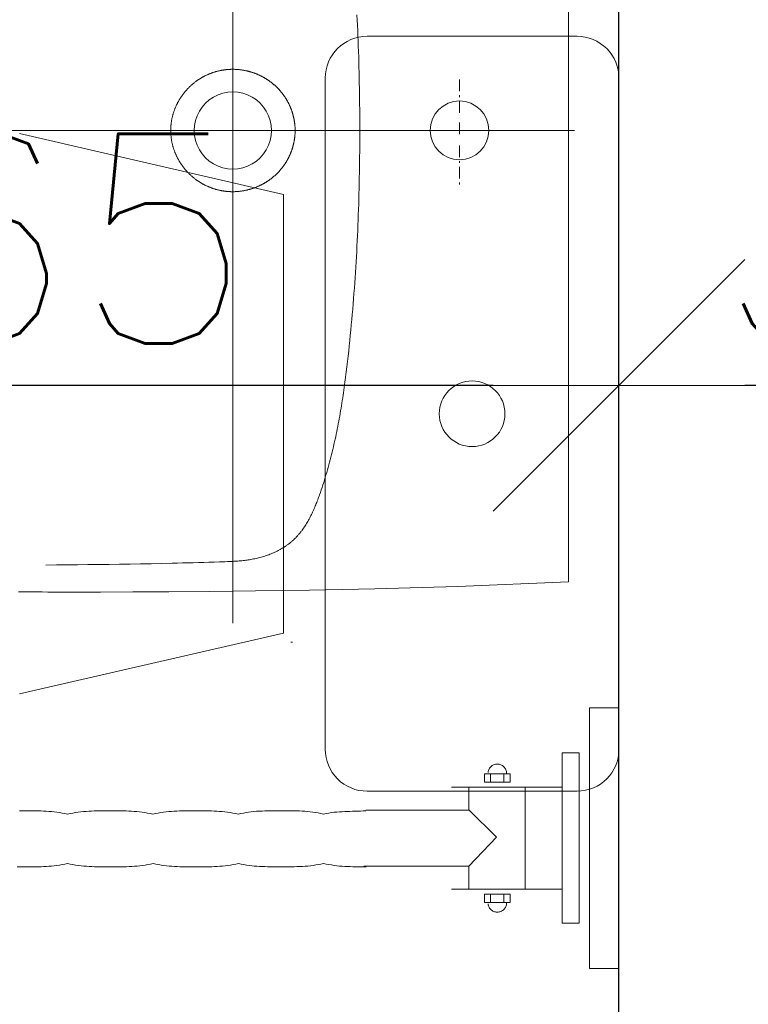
# Model space of a CAD drawing. Header units: millimetres. Extents: x 23192 to 177760, y -399809 to -79279.
# Tile 218 of 256: x 59304 to 59347, y -198050 to -197992. Entities that reach past the tile are written whole.
import ezdxf

# ---------------------------------------------------------------- set-up
doc = ezdxf.new("R2010")
doc.units = ezdxf.units.MM
doc.linetypes.add('DASHDOT', pattern=[25.4, 12.7, -6.35, 0, -6.35])
doc.linetypes.add('HIDDEN2', pattern=[4.7625, 3.175, -1.5875])
doc.layers.get('0').update_dxf_attribs({"lineweight": 0})
for name, color, linetype, lineweight in [('!! 0_ Istn-sciany', 3, 'Continuous', 30), ('!! 0_Osie', 1, 'DASHDOT', 13), ('!! 2_wypos-sanitarne', 240, 'Continuous', 9), ('!! wymiary osi', 250, 'Continuous', 9), ('0-osie-liniA', 14, 'DASHDOT', 5)]:
    doc.layers.add(name, color=color, linetype=linetype, lineweight=lineweight)
doc.layers.add('!! 2_WYBURZENIA DO REMONTU', color=7, linetype='Continuous', lineweight=0, true_color=0x4d4d4d, plot=False)
doc.styles.add('TXT', font='simplex.shx')
doc.dimstyles.new('DIM50', dxfattribs={"dimscale": 5, "dimtxt": 2.5, "dimasz": 1.5, "dimexe": 0, "dimexo": 0, "dimgap": 0.5, "dimtad": 1, "dimdec": 4, "dimrnd": 0.5, "dimdsep": 46, "dimtxsty": 'TXT', "dimblk1": 'TICK1', "dimblk2": 'TICK1', "dimsah": 1, "dimcen": 0, "dimse1": 1, "dimse2": 1, "dimclrd": 1, "dimclre": 7, "dimclrt": 9, "dimadec": 0, "dimazin": 0, "dimtfac": 1, "dimtdec": 4, "dimtmove": 2, "dimatfit": 3, "dimldrblk": 'TICK1', "dimfxl": 1, "dimtolj": 1, "dimarcsym": 0})

# ---------------------------------------------------------------- blocks, each defined once
blk = doc.blocks.new('BLOK OSI')
at = {"layer": '0-osie-liniA', "ltscale": 5}
blk.add_lwpolyline([(48625.50568, -198090.0883), (53810.60983, -198090.0883)], dxfattribs=at)
blk = doc.blocks.new('A$C351F644B')
for p, q in [((-16.707, 35.716), (-13.073, 19.983)), ((16.707, 35.716), (13.073, 19.983)), ((13.073, 19.983), (-13.073, 19.983)), ((-20, 17.5), (20, 17.5)), ((-22.5, 2.5), (-22.5, 15)), ((22.5, 15), (22.5, 2.5)), ((20, 0), (-20, 0))]:
    blk.add_line(p, q)
blk.add_circle((0, 8.75), 1.959)
for centre, start, end in [((-20, 15), 90, 180), ((20, 15), 0, 90), ((-20, 2.5), 180, 270), ((20, 2.5), 270, 0)]:
    blk.add_arc(centre, 2.5, start, end)
blk = doc.blocks.new('umywalka niep')
for p, q in [((-1.75, -33.909), (-1.75, -49.44)), ((0, -33.909), (-1.75, -33.909)), ((0, -49.44), (0, -33.909)), ((-2.363, -36.598), (-3.378, -36.598)), ((-3.378, -36.598), (-3.378, -46.752)), ((-2.363, -46.752), (-2.363, -36.598)), ((-7.736, -37.547), (-7.759, -37.596)), ((-7.708, -37.502), (-7.736, -37.547)), ((-7.677, -37.459), (-7.708, -37.502)), ((-7.641, -37.42), (-7.677, -37.459)), ((-7.602, -37.384), (-7.641, -37.42)), ((-7.559, -37.352), (-7.602, -37.384)), ((-7.514, -37.325), (-7.559, -37.352)), ((-7.465, -37.302), (-7.514, -37.325)), ((-7.415, -37.283), (-7.465, -37.302)), ((-7.362, -37.269), (-7.415, -37.283)), ((-7.307, -37.261), (-7.362, -37.269)), ((-7.25, -37.258), (-7.307, -37.261)), ((-7.194, -37.261), (-7.25, -37.258)), ((-7.139, -37.269), (-7.194, -37.261)), ((-7.087, -37.283), (-7.139, -37.269)), ((-7.036, -37.302), (-7.087, -37.283)), ((-6.988, -37.325), (-7.036, -37.302)), ((-6.942, -37.352), (-6.988, -37.325)), ((-6.899, -37.384), (-6.942, -37.352)), ((-6.86, -37.42), (-6.899, -37.384)), ((-6.824, -37.459), (-6.86, -37.42)), ((-6.793, -37.502), (-6.824, -37.459)), ((-6.765, -37.547), (-6.793, -37.502)), ((-6.741, -37.596), (-6.765, -37.547)), ((-8.012, -38.34), (-8.012, -37.833)), ((-8.012, -37.833), (-6.489, -37.833)), ((-7.792, -37.699), (-7.8, -37.754)), ((-7.778, -37.646), (-7.792, -37.699)), ((-7.759, -37.596), (-7.778, -37.646)), ((-7.651, -37.828), (-7.651, -38.328)), ((-6.849, -37.828), (-6.849, -38.328)), ((-6.723, -37.646), (-6.741, -37.596)), ((-6.709, -37.699), (-6.723, -37.646)), ((-6.701, -37.754), (-6.709, -37.699)), ((-6.698, -37.811), (-6.701, -37.754)), ((-6.698, -37.811), (-6.698, -37.811)), ((-6.489, -37.833), (-6.489, -38.34)), ((-3.384, -38.628), (-9.984, -38.628)), ((-8.935, -39.986), (-8.935, -38.626)), ((-6.489, -38.34), (-8.012, -38.34)), ((-5.584, -44.689), (-5.584, -38.626)), ((-35.545, -40.044), (-35.704, -40.044)), ((-35.387, -40.044), (-35.545, -40.044)), ((-35.229, -40.044), (-35.387, -40.044)), ((-35.07, -40.044), (-35.229, -40.044)), ((-34.912, -40.045), (-35.07, -40.044)), ((-34.753, -40.046), (-34.912, -40.045)), ((-34.594, -40.049), (-34.753, -40.046)), ((-34.435, -40.053), (-34.594, -40.049)), ((-34.277, -40.059), (-34.435, -40.053)), ((-34.118, -40.068), (-34.277, -40.059)), ((-33.959, -40.078), (-34.118, -40.068)), ((-33.801, -40.092), (-33.959, -40.078)), ((-33.642, -40.108), (-33.801, -40.092)), ((-33.483, -40.128), (-33.642, -40.108)), ((-33.324, -40.151), (-33.483, -40.128)), ((-33.165, -40.179), (-33.324, -40.151)), ((-33.007, -40.211), (-33.165, -40.179)), ((-32.848, -40.247), (-33.007, -40.211)), ((-32.689, -40.211), (-32.848, -40.247)), ((-32.53, -40.179), (-32.689, -40.211)), ((-32.371, -40.151), (-32.53, -40.179)), ((-32.211, -40.128), (-32.371, -40.151)), ((-32.052, -40.108), (-32.211, -40.128)), ((-31.893, -40.092), (-32.052, -40.108)), ((-31.734, -40.078), (-31.893, -40.092)), ((-31.574, -40.068), (-31.734, -40.078)), ((-31.415, -40.06), (-31.574, -40.068)), ((-31.256, -40.054), (-31.415, -40.06)), ((-31.097, -40.05), (-31.256, -40.054)), ((-30.938, -40.047), (-31.097, -40.05)), ((-30.779, -40.046), (-30.938, -40.047)), ((-30.619, -40.045), (-30.779, -40.046)), ((-30.46, -40.045), (-30.619, -40.045)), ((-30.301, -40.045), (-30.46, -40.045)), ((-30.142, -40.045), (-30.301, -40.045)), ((-29.984, -40.045), (-30.142, -40.045)), ((-29.825, -40.046), (-29.984, -40.045)), ((-29.666, -40.047), (-29.825, -40.046)), ((-29.508, -40.05), (-29.666, -40.047)), ((-29.349, -40.054), (-29.508, -40.05)), ((-29.19, -40.06), (-29.349, -40.054)), ((-29.031, -40.068), (-29.19, -40.06)), ((-28.873, -40.079), (-29.031, -40.068)), ((-28.714, -40.092), (-28.873, -40.079)), ((-28.556, -40.108), (-28.714, -40.092)), ((-28.397, -40.128), (-28.556, -40.108)), ((-28.238, -40.152), (-28.397, -40.128)), ((-28.079, -40.179), (-28.238, -40.152)), ((-27.92, -40.211), (-28.079, -40.179)), ((-27.761, -40.248), (-27.92, -40.211)), ((-27.603, -40.211), (-27.761, -40.248)), ((-27.444, -40.179), (-27.603, -40.211)), ((-27.286, -40.152), (-27.444, -40.179)), ((-27.127, -40.128), (-27.286, -40.152)), ((-26.968, -40.108), (-27.127, -40.128)), ((-26.81, -40.092), (-26.968, -40.108)), ((-26.651, -40.079), (-26.81, -40.092)), ((-26.492, -40.069), (-26.651, -40.079)), ((-26.333, -40.06), (-26.492, -40.069)), ((-26.175, -40.054), (-26.333, -40.06)), ((-26.016, -40.05), (-26.175, -40.054)), ((-25.857, -40.048), (-26.016, -40.05)), ((-25.699, -40.046), (-25.857, -40.048)), ((-25.54, -40.046), (-25.699, -40.046)), ((-25.381, -40.046), (-25.54, -40.046)), ((-25.222, -40.046), (-25.381, -40.046)), ((-25.063, -40.046), (-25.222, -40.046)), ((-24.904, -40.046), (-25.063, -40.046)), ((-24.745, -40.046), (-24.904, -40.046)), ((-24.586, -40.048), (-24.745, -40.046)), ((-24.427, -40.05), (-24.586, -40.048)), ((-24.267, -40.055), (-24.427, -40.05)), ((-24.108, -40.06), (-24.267, -40.055)), ((-23.949, -40.069), (-24.108, -40.06)), ((-23.79, -40.079), (-23.949, -40.069)), ((-23.63, -40.092), (-23.79, -40.079)), ((-23.471, -40.109), (-23.63, -40.092)), ((-23.312, -40.129), (-23.471, -40.109)), ((-23.153, -40.152), (-23.312, -40.129)), ((-22.993, -40.18), (-23.153, -40.152)), ((-22.834, -40.212), (-22.993, -40.18)), ((-22.675, -40.249), (-22.834, -40.212)), ((-22.524, -40.212), (-22.675, -40.249)), ((-22.371, -40.18), (-22.524, -40.212)), ((-22.216, -40.152), (-22.371, -40.18)), ((-22.06, -40.128), (-22.216, -40.152)), ((-21.902, -40.107), (-22.06, -40.128)), ((-21.743, -40.09), (-21.902, -40.107)), ((-21.583, -40.076), (-21.743, -40.09)), ((-21.423, -40.065), (-21.583, -40.076)), ((-21.262, -40.057), (-21.423, -40.065)), ((-21.101, -40.05), (-21.262, -40.057)), ((-20.94, -40.045), (-21.101, -40.05)), ((-20.78, -40.042), (-20.94, -40.045)), ((-20.62, -40.04), (-20.78, -40.042)), ((-20.461, -40.039), (-20.62, -40.04)), ((-20.303, -40.039), (-20.461, -40.039)), ((-20.147, -40.039), (-20.303, -40.039)), ((-19.987, -40.039), (-20.147, -40.039)), ((-19.827, -40.039), (-19.987, -40.039)), ((-19.667, -40.04), (-19.827, -40.039)), ((-19.507, -40.042), (-19.667, -40.04)), ((-19.347, -40.045), (-19.507, -40.042)), ((-19.187, -40.05), (-19.347, -40.045)), ((-19.028, -40.056), (-19.187, -40.05)), ((-18.868, -40.065), (-19.028, -40.056)), ((-18.708, -40.075), (-18.868, -40.065)), ((-18.549, -40.089), (-18.708, -40.075)), ((-18.39, -40.105), (-18.549, -40.089)), ((-18.23, -40.125), (-18.39, -40.105)), ((-18.07, -40.148), (-18.23, -40.125)), ((-17.911, -40.175), (-18.07, -40.148)), ((-17.751, -40.207), (-17.911, -40.175)), ((-17.591, -40.243), (-17.751, -40.207)), ((-17.434, -40.207), (-17.591, -40.243)), ((-17.278, -40.178), (-17.434, -40.207)), ((-17.121, -40.154), (-17.278, -40.178)), ((-16.964, -40.135), (-17.121, -40.154)), ((-16.807, -40.119), (-16.964, -40.135)), ((-16.65, -40.107), (-16.807, -40.119)), ((-16.493, -40.098), (-16.65, -40.107)), ((-16.336, -40.091), (-16.493, -40.098)), ((-16.179, -40.085), (-16.336, -40.091)), ((-16.022, -40.08), (-16.179, -40.085)), ((-15.865, -40.076), (-16.022, -40.08)), ((-15.708, -40.072), (-15.865, -40.076)), ((-15.551, -40.066), (-15.708, -40.072)), ((-15.394, -40.06), (-15.551, -40.066)), ((-15.237, -40.051), (-15.394, -40.06)), ((-15.08, -40.04), (-15.237, -40.051)), ((-8.959, -40), (-15.082, -40)), ((-15.08, -40.04), (-15.08, -40.04)), ((-7.293, -41.621), (-8.946, -39.994)), ((-8.951, -43.352), (-7.293, -41.621)), ((-35.69, -43.387), (-35.849, -43.386)), ((-35.53, -43.387), (-35.69, -43.387)), ((-35.371, -43.387), (-35.53, -43.387)), ((-35.213, -43.387), (-35.371, -43.387)), ((-35.056, -43.387), (-35.213, -43.387)), ((-34.898, -43.386), (-35.056, -43.387)), ((-34.74, -43.384), (-34.898, -43.386)), ((-34.583, -43.381), (-34.74, -43.384)), ((-34.425, -43.377), (-34.583, -43.381)), ((-34.267, -43.37), (-34.425, -43.377)), ((-34.109, -43.362), (-34.267, -43.37)), ((-33.952, -43.351), (-34.109, -43.362)), ((-33.794, -43.338), (-33.952, -43.351)), ((-33.637, -43.321), (-33.794, -43.338)), ((-33.479, -43.302), (-33.637, -43.321)), ((-33.321, -43.279), (-33.479, -43.302)), ((-33.163, -43.252), (-33.321, -43.279)), ((-33.006, -43.22), (-33.163, -43.252)), ((-32.848, -43.185), (-33.006, -43.22)), ((-32.687, -43.22), (-32.848, -43.185)), ((-32.526, -43.252), (-32.687, -43.22)), ((-32.366, -43.279), (-32.526, -43.252)), ((-32.205, -43.302), (-32.366, -43.279)), ((-32.045, -43.322), (-32.205, -43.302)), ((-31.884, -43.338), (-32.045, -43.322)), ((-31.723, -43.352), (-31.884, -43.338)), ((-31.562, -43.363), (-31.723, -43.352)), ((-31.402, -43.371), (-31.562, -43.363)), ((-31.241, -43.377), (-31.402, -43.371)), ((-31.08, -43.382), (-31.241, -43.377)), ((-30.919, -43.385), (-31.08, -43.382)), ((-30.759, -43.387), (-30.919, -43.385)), ((-30.598, -43.388), (-30.759, -43.387)), ((-30.437, -43.388), (-30.598, -43.388)), ((-30.276, -43.389), (-30.437, -43.388)), ((-30.119, -43.388), (-30.276, -43.389)), ((-29.962, -43.388), (-30.119, -43.388)), ((-29.805, -43.387), (-29.962, -43.388)), ((-29.648, -43.385), (-29.805, -43.387)), ((-29.491, -43.382), (-29.648, -43.385)), ((-29.334, -43.377), (-29.491, -43.382)), ((-29.178, -43.371), (-29.334, -43.377)), ((-29.021, -43.363), (-29.178, -43.371)), ((-28.864, -43.352), (-29.021, -43.363)), ((-28.706, -43.339), (-28.864, -43.352)), ((-28.549, -43.322), (-28.706, -43.339)), ((-28.391, -43.303), (-28.549, -43.322)), ((-28.233, -43.279), (-28.391, -43.303)), ((-28.074, -43.252), (-28.233, -43.279)), ((-27.914, -43.221), (-28.074, -43.252)), ((-27.754, -43.186), (-27.914, -43.221)), ((-27.596, -43.221), (-27.754, -43.186)), ((-27.437, -43.252), (-27.596, -43.221)), ((-27.278, -43.279), (-27.437, -43.252)), ((-27.119, -43.303), (-27.278, -43.279)), ((-26.96, -43.322), (-27.119, -43.303)), ((-26.801, -43.339), (-26.96, -43.322)), ((-26.642, -43.352), (-26.801, -43.339)), ((-26.483, -43.363), (-26.642, -43.352)), ((-26.325, -43.372), (-26.483, -43.363)), ((-26.166, -43.378), (-26.325, -43.372)), ((-26.007, -43.383), (-26.166, -43.378)), ((-25.848, -43.386), (-26.007, -43.383)), ((-25.69, -43.388), (-25.848, -43.386)), ((-25.531, -43.389), (-25.69, -43.388)), ((-25.371, -43.389), (-25.531, -43.389)), ((-25.212, -43.389), (-25.371, -43.389)), ((-25.053, -43.389), (-25.212, -43.389)), ((-24.894, -43.389), (-25.053, -43.389)), ((-24.734, -43.388), (-24.894, -43.389)), ((-24.575, -43.386), (-24.734, -43.388)), ((-24.415, -43.383), (-24.575, -43.386)), ((-24.256, -43.378), (-24.415, -43.383)), ((-24.096, -43.372), (-24.256, -43.378)), ((-23.937, -43.363), (-24.096, -43.372)), ((-23.778, -43.352), (-23.937, -43.363)), ((-23.618, -43.339), (-23.778, -43.352)), ((-23.459, -43.323), (-23.618, -43.339)), ((-23.299, -43.303), (-23.459, -43.323)), ((-23.14, -43.28), (-23.299, -43.303)), ((-22.98, -43.253), (-23.14, -43.28)), ((-22.821, -43.222), (-22.98, -43.253)), ((-22.661, -43.187), (-22.821, -43.222)), ((-22.506, -43.222), (-22.661, -43.187)), ((-22.35, -43.253), (-22.506, -43.222)), ((-22.194, -43.279), (-22.35, -43.253)), ((-22.037, -43.302), (-22.194, -43.279)), ((-21.879, -43.321), (-22.037, -43.302)), ((-21.721, -43.337), (-21.879, -43.321)), ((-21.562, -43.35), (-21.721, -43.337)), ((-21.404, -43.36), (-21.562, -43.35)), ((-21.246, -43.368), (-21.404, -43.36)), ((-21.087, -43.373), (-21.246, -43.368)), ((-20.929, -43.377), (-21.087, -43.373)), ((-20.771, -43.38), (-20.929, -43.377)), ((-20.614, -43.382), (-20.771, -43.38)), ((-20.458, -43.382), (-20.614, -43.382)), ((-20.302, -43.382), (-20.458, -43.382)), ((-20.147, -43.383), (-20.302, -43.382)), ((-19.988, -43.382), (-20.147, -43.383)), ((-19.827, -43.382), (-19.988, -43.382)), ((-19.666, -43.381), (-19.827, -43.382)), ((-19.505, -43.38), (-19.666, -43.381)), ((-19.343, -43.377), (-19.505, -43.38)), ((-19.181, -43.373), (-19.343, -43.377)), ((-19.02, -43.367), (-19.181, -43.373)), ((-18.858, -43.359), (-19.02, -43.367)), ((-18.697, -43.348), (-18.858, -43.359)), ((-18.538, -43.335), (-18.697, -43.348)), ((-18.379, -43.319), (-18.538, -43.335)), ((-18.221, -43.299), (-18.379, -43.319)), ((-18.065, -43.275), (-18.221, -43.299)), ((-17.91, -43.248), (-18.065, -43.275)), ((-17.757, -43.216), (-17.91, -43.248)), ((-17.606, -43.18), (-17.757, -43.216)), ((-17.449, -43.216), (-17.606, -43.18)), ((-17.291, -43.248), (-17.449, -43.216)), ((-17.133, -43.275), (-17.291, -43.248)), ((-16.974, -43.299), (-17.133, -43.275)), ((-16.815, -43.319), (-16.974, -43.299)), ((-16.656, -43.335), (-16.815, -43.319)), ((-16.496, -43.349), (-16.656, -43.335)), ((-16.336, -43.359), (-16.496, -43.349)), ((-16.176, -43.367), (-16.336, -43.359)), ((-16.015, -43.374), (-16.176, -43.367)), ((-15.855, -43.378), (-16.015, -43.374)), ((-15.695, -43.381), (-15.855, -43.378)), ((-15.535, -43.382), (-15.695, -43.381)), ((-15.374, -43.383), (-15.535, -43.382)), ((-15.215, -43.383), (-15.374, -43.383)), ((-15.055, -43.383), (-15.215, -43.383)), ((-15.192, -43.352), (-8.951, -43.352)), ((-15.055, -43.383), (-15.055, -43.383)), ((-8.935, -44.689), (-8.935, -43.359)), ((-3.384, -44.721), (-9.984, -44.721)), ((-8.012, -45.514), (-8.012, -45.006)), ((-8.012, -45.006), (-6.489, -45.006)), ((-7.651, -45.518), (-7.651, -45.019)), ((-6.849, -45.518), (-6.849, -45.019)), ((-6.489, -45.006), (-6.489, -45.514)), ((-6.489, -45.514), (-8.012, -45.514)), ((-7.792, -45.647), (-7.8, -45.592)), ((-7.778, -45.7), (-7.792, -45.647)), ((-7.759, -45.751), (-7.778, -45.7)), ((-7.736, -45.799), (-7.759, -45.751)), ((-6.741, -45.751), (-6.765, -45.799)), ((-6.723, -45.7), (-6.741, -45.751)), ((-6.709, -45.647), (-6.723, -45.7)), ((-6.701, -45.592), (-6.709, -45.647)), ((-6.698, -45.536), (-6.701, -45.592)), ((-6.698, -45.536), (-6.698, -45.536)), ((-7.708, -45.845), (-7.736, -45.799)), ((-7.677, -45.887), (-7.708, -45.845)), ((-7.641, -45.926), (-7.677, -45.887)), ((-7.602, -45.962), (-7.641, -45.926)), ((-7.559, -45.994), (-7.602, -45.962)), ((-7.514, -46.022), (-7.559, -45.994)), ((-7.465, -46.045), (-7.514, -46.022)), ((-7.415, -46.064), (-7.465, -46.045)), ((-7.362, -46.077), (-7.415, -46.064)), ((-7.307, -46.086), (-7.362, -46.077)), ((-7.25, -46.089), (-7.307, -46.086)), ((-7.194, -46.086), (-7.25, -46.089)), ((-7.139, -46.077), (-7.194, -46.086)), ((-7.087, -46.064), (-7.139, -46.077)), ((-7.036, -46.045), (-7.087, -46.064)), ((-6.988, -46.022), (-7.036, -46.045)), ((-6.942, -45.994), (-6.988, -46.022)), ((-6.899, -45.962), (-6.942, -45.994)), ((-6.86, -45.926), (-6.899, -45.962)), ((-6.824, -45.887), (-6.86, -45.926)), ((-6.793, -45.845), (-6.824, -45.887)), ((-6.765, -45.799), (-6.793, -45.845)), ((-3.378, -46.752), (-2.363, -46.752)), ((-1.75, -49.44), (0, -49.44))]:
    blk.add_line(p, q)
blk = doc.blocks.new('A$Cfa5879fe')
for points in [[(-0.26899, -0.00001), (0.26899, 0.00001)], [(-0.269, -0.00004), (-0.27185, -0.06611), (-0.27328, -0.11534), (-0.27405, -0.15428), (-0.2745, -0.18653), (-0.27478, -0.21409), (-0.27495, -0.23818), (-0.27507, -0.25961), (-0.27513, -0.27892), (-0.27514, -0.28919)], [(-0.03104, -0.06497), (-0.0322, -0.06497)], [(-0.0217, -0.06497), (-0.0287, -0.06497)], [(-0.0182, -0.06497), (-0.01937, -0.06497)], [(-0.00887, -0.06497), (-0.01587, -0.06497)], [(0.00475, -0.06495), (-0.00225, -0.06495)], [(0.01758, -0.06495), (0.01058, -0.06495)], [(0.02108, -0.06495), (0.01991, -0.06495)], [(0.03041, -0.06495), (0.02341, -0.06495)], [(-0.00005, -0.12438), (-0.00319, -0.12438), (-0.00632, -0.12439), (-0.00946, -0.12441), (-0.01259, -0.12444), (-0.01572, -0.12447), (-0.01886, -0.1245), (-0.02199, -0.12455), (-0.02512, -0.1246), (-0.02826, -0.12466), (-0.03139, -0.12472), (-0.03452, -0.12479), (-0.03766, -0.12487), (-0.04079, -0.12496), (-0.04392, -0.12505), (-0.04705, -0.12515), (-0.05019, -0.12526), (-0.05332, -0.12538), (-0.05645, -0.1255), (-0.05958, -0.12563), (-0.06271, -0.12577), (-0.06584, -0.12592), (-0.06897, -0.12607), (-0.0721, -0.12624), (-0.07523, -0.12641), (-0.07836, -0.12659), (-0.08149, -0.12677), (-0.08462, -0.12697), (-0.08774, -0.12718), (-0.09087, -0.12739), (-0.094, -0.12761), (-0.09712, -0.12784), (-0.10025, -0.12808), (-0.10337, -0.12833), (-0.10649, -0.12859), (-0.10961, -0.12886), (-0.11274, -0.12914), (-0.11586, -0.12943), (-0.11898, -0.12972), (-0.1221, -0.13003), (-0.12521, -0.13035), (-0.12833, -0.13067), (-0.13145, -0.13101), (-0.13456, -0.13135), (-0.13767, -0.13171), (-0.14079, -0.13208), (-0.1439, -0.13246), (-0.14545, -0.13265), (-0.14701, -0.13285), (-0.14856, -0.13305), (-0.15011, -0.13326), (-0.15167, -0.13347), (-0.15322, -0.13368), (-0.15477, -0.1339), (-0.15632, -0.13412), (-0.15787, -0.13435), (-0.15942, -0.13458), (-0.16097, -0.13482), (-0.16252, -0.13506), (-0.16407, -0.13531), (-0.16561, -0.13556), (-0.16716, -0.13582), (-0.1687, -0.13608), (-0.17025, -0.13635), (-0.17179, -0.13663), (-0.17333, -0.13691), (-0.17487, -0.1372), (-0.17641, -0.13749), (-0.17795, -0.13779), (-0.17948, -0.1381), (-0.18102, -0.13842), (-0.18255, -0.13874), (-0.18408, -0.13907), (-0.18562, -0.13941), (-0.18714, -0.13975), (-0.18867, -0.1401), (-0.1902, -0.14046), (-0.19172, -0.14083), (-0.19324, -0.14121), (-0.19476, -0.14159), (-0.19628, -0.14198), (-0.19779, -0.14238), (-0.1993, -0.14279), (-0.20081, -0.14321), (-0.20232, -0.14364), (-0.20383, -0.14407), (-0.20533, -0.14452), (-0.20683, -0.14497), (-0.20833, -0.14543), (-0.20982, -0.1459), (-0.21131, -0.14638), (-0.2128, -0.14687), (-0.21429, -0.14737), (-0.21577, -0.14788), (-0.21725, -0.1484), (-0.21799, -0.14866), (-0.21872, -0.14893), (-0.21946, -0.1492), (-0.22019, -0.14947), (-0.22093, -0.14975), (-0.22166, -0.15003), (-0.22238, -0.15032), (-0.22311, -0.15061), (-0.22384, -0.15091), (-0.22456, -0.15121), (-0.22528, -0.15152), (-0.226, -0.15183), (-0.22671, -0.15215), (-0.22743, -0.15248), (-0.22814, -0.15281), (-0.22884, -0.15315), (-0.22955, -0.1535), (-0.23025, -0.15385), (-0.23094, -0.15421), (-0.23163, -0.15458), (-0.23232, -0.15496), (-0.233, -0.15534), (-0.23368, -0.15573), (-0.23435, -0.15614), (-0.23502, -0.15655), (-0.23568, -0.15697), (-0.23634, -0.1574), (-0.23699, -0.15784), (-0.23763, -0.15829), (-0.23826, -0.15875), (-0.23858, -0.15898), (-0.23889, -0.15922), (-0.2392, -0.15946), (-0.23951, -0.1597), (-0.23982, -0.15995), (-0.24012, -0.16019), (-0.24042, -0.16044), (-0.24072, -0.1607), (-0.24102, -0.16095), (-0.24131, -0.16121), (-0.24161, -0.16147), (-0.2419, -0.16173), (-0.24218, -0.162), (-0.24247, -0.16227), (-0.24275, -0.16254), (-0.24303, -0.16282), (-0.24331, -0.1631), (-0.24358, -0.16338), (-0.24385, -0.16366), (-0.24412, -0.16394), (-0.24438, -0.16423), (-0.24465, -0.16452), (-0.2449, -0.16482), (-0.24516, -0.16512), (-0.24541, -0.16542), (-0.24566, -0.16572), (-0.24591, -0.16602), (-0.24615, -0.16633), (-0.24639, -0.16664), (-0.24663, -0.16695), (-0.24686, -0.16727), (-0.24709, -0.16758), (-0.24732, -0.1679), (-0.24754, -0.16822), (-0.24776, -0.16855), (-0.24798, -0.16887), (-0.2482, -0.1692), (-0.24841, -0.16953), (-0.24862, -0.16986), (-0.24882, -0.1702), (-0.24903, -0.17053), (-0.24923, -0.17087), (-0.24943, -0.17121), (-0.24962, -0.17155), (-0.24981, -0.17189), (-0.25, -0.17223), (-0.25019, -0.17258), (-0.25037, -0.17292), (-0.25073, -0.17362), (-0.25107, -0.17433), (-0.25141, -0.17503), (-0.25173, -0.17575), (-0.25204, -0.17647), (-0.25234, -0.17719), (-0.25263, -0.17792), (-0.25291, -0.17865), (-0.25318, -0.17939), (-0.25344, -0.18013), (-0.25368, -0.18087), (-0.25392, -0.18162), (-0.25414, -0.18237), (-0.25436, -0.18312), (-0.25456, -0.18388), (-0.25475, -0.18464), (-0.25494, -0.1854), (-0.25511, -0.18617), (-0.25528, -0.18693), (-0.25543, -0.1877), (-0.25558, -0.18847), (-0.25571, -0.18924), (-0.25584, -0.19002), (-0.25596, -0.19079), (-0.25607, -0.19157), (-0.25617, -0.19234), (-0.25627, -0.19312), (-0.25636, -0.1939), (-0.25644, -0.19468), (-0.25651, -0.19546), (-0.25658, -0.19624), (-0.25665, -0.19702), (-0.25671, -0.1978), (-0.25676, -0.19858), (-0.25681, -0.19937), (-0.25686, -0.20015), (-0.25694, -0.20171), (-0.25701, -0.20328), (-0.25708, -0.20484), (-0.25713, -0.20641), (-0.25719, -0.20798), (-0.25729, -0.21111), (-0.25739, -0.21424), (-0.25748, -0.21737), (-0.25757, -0.22051), (-0.25766, -0.22364), (-0.25774, -0.22677), (-0.25782, -0.2299), (-0.25789, -0.23304), (-0.25797, -0.23617), (-0.2581, -0.24244), (-0.25822, -0.2487), (-0.25834, -0.25497), (-0.25844, -0.26124), (-0.25853, -0.2675), (-0.25862, -0.27377), (-0.2587, -0.28004), (-0.25878, -0.28631), (-0.25884, -0.29257), (-0.25891, -0.29884), (-0.25897, -0.30511), (-0.25902, -0.31138)], [(0.00007, -0.12438), (0.0032, -0.12438), (0.00633, -0.12439), (0.00947, -0.12441), (0.0126, -0.12444), (0.01573, -0.12447), (0.01887, -0.1245), (0.022, -0.12455), (0.02514, -0.1246), (0.02827, -0.12466), (0.0314, -0.12472), (0.03454, -0.12479), (0.03767, -0.12487), (0.0408, -0.12496), (0.04393, -0.12505), (0.04707, -0.12515), (0.0502, -0.12526), (0.05333, -0.12538), (0.05646, -0.1255), (0.05959, -0.12563), (0.06272, -0.12577), (0.06585, -0.12592), (0.06898, -0.12607)], [(0.00001, -0.16287), (-0.00027, -0.16287), (-0.00055, -0.16288), (-0.00083, -0.16289), (-0.00111, -0.1629), (-0.00139, -0.16291), (-0.00167, -0.16293), (-0.00195, -0.16295), (-0.00223, -0.16297), (-0.0025, -0.16299), (-0.00278, -0.16301), (-0.00306, -0.16304), (-0.00334, -0.16307), (-0.00362, -0.1631), (-0.00389, -0.16313), (-0.00417, -0.16316), (-0.00445, -0.1632), (-0.00473, -0.16324), (-0.005, -0.16328), (-0.00528, -0.16332), (-0.00555, -0.16336), (-0.00583, -0.16341), (-0.0061, -0.16346), (-0.00638, -0.16351), (-0.00665, -0.16356), (-0.00693, -0.16361), (-0.0072, -0.16367), (-0.00747, -0.16373), (-0.00775, -0.16379), (-0.00802, -0.16385), (-0.00829, -0.16391), (-0.00856, -0.16398), (-0.00883, -0.16405), (-0.0091, -0.16412), (-0.00937, -0.16419), (-0.00964, -0.16427), (-0.00991, -0.16434), (-0.01018, -0.16442), (-0.01045, -0.1645), (-0.01071, -0.16458), (-0.01098, -0.16467), (-0.01125, -0.16476), (-0.01151, -0.16484), (-0.01178, -0.16494), (-0.01204, -0.16503), (-0.0123, -0.16512), (-0.01256, -0.16522), (-0.01283, -0.16532), (-0.01309, -0.16542), (-0.01335, -0.16552), (-0.0136, -0.16563), (-0.01386, -0.16573), (-0.01412, -0.16584), (-0.01438, -0.16595), (-0.01463, -0.16607), (-0.01489, -0.16618), (-0.01514, -0.1663), (-0.01539, -0.16642), (-0.01565, -0.16654), (-0.0159, -0.16666), (-0.01615, -0.16678), (-0.0164, -0.16691), (-0.01664, -0.16704), (-0.01689, -0.16717), (-0.01714, -0.1673), (-0.01738, -0.16744), (-0.01763, -0.16757), (-0.01787, -0.16771), (-0.01811, -0.16785), (-0.01835, -0.16799), (-0.01859, -0.16814), (-0.01883, -0.16828), (-0.01907, -0.16843), (-0.0193, -0.16858), (-0.01954, -0.16873), (-0.01977, -0.16888), (-0.02001, -0.16904), (-0.02024, -0.16919), (-0.02047, -0.16935), (-0.0207, -0.16951), (-0.02092, -0.16967), (-0.02115, -0.16984), (-0.02138, -0.17), (-0.0216, -0.17017), (-0.02182, -0.17034), (-0.02204, -0.17051), (-0.02226, -0.17068), (-0.02248, -0.17085), (-0.0227, -0.17103), (-0.02292, -0.17121), (-0.02313, -0.17139), (-0.02334, -0.17157), (-0.02356, -0.17175), (-0.02377, -0.17193), (-0.02398, -0.17212), (-0.02418, -0.1723), (-0.02439, -0.17249), (-0.02459, -0.17268), (-0.0248, -0.17287), (-0.025, -0.17307), (-0.0252, -0.17326), (-0.0254, -0.17346), (-0.0256, -0.17366), (-0.02579, -0.17385), (-0.02599, -0.17405), (-0.02618, -0.17426), (-0.02637, -0.17446), (-0.02656, -0.17467), (-0.02675, -0.17487), (-0.02694, -0.17508), (-0.02712, -0.17529), (-0.02731, -0.1755), (-0.02749, -0.17571), (-0.02767, -0.17592), (-0.02785, -0.17614), (-0.02802, -0.17635), (-0.0282, -0.17657), (-0.02837, -0.17679), (-0.02855, -0.17701), (-0.02872, -0.17723), (-0.02889, -0.17745), (-0.02905, -0.17768), (-0.02922, -0.1779), (-0.02938, -0.17813), (-0.02955, -0.17836), (-0.02971, -0.17858), (-0.02987, -0.17881), (-0.03002, -0.17904), (-0.03018, -0.17928), (-0.03033, -0.17951), (-0.03049, -0.17974), (-0.03064, -0.17998), (-0.03079, -0.18022), (-0.03093, -0.18045), (-0.03108, -0.18069), (-0.03122, -0.18093), (-0.03136, -0.18117), (-0.0315, -0.18141), (-0.03164, -0.18166), (-0.03178, -0.1819), (-0.03191, -0.18215), (-0.03204, -0.18239), (-0.03218, -0.18264), (-0.0323, -0.18289), (-0.03243, -0.18313), (-0.03256, -0.18338), (-0.03268, -0.18364), (-0.0328, -0.18389), (-0.03292, -0.18414), (-0.03304, -0.18439), (-0.03315, -0.18465), (-0.03327, -0.1849), (-0.03338, -0.18516), (-0.03349, -0.18542), (-0.0336, -0.18567), (-0.0337, -0.18593), (-0.03381, -0.18619), (-0.03391, -0.18645), (-0.03401, -0.18671), (-0.03411, -0.18697), (-0.0342, -0.18724), (-0.0343, -0.1875), (-0.03439, -0.18776), (-0.03448, -0.18803), (-0.03457, -0.18829), (-0.03465, -0.18856), (-0.03474, -0.18882), (-0.03482, -0.18909), (-0.0349, -0.18936), (-0.03498, -0.18963), (-0.03506, -0.1899), (-0.03513, -0.19016), (-0.0352, -0.19043), (-0.03527, -0.1907), (-0.03534, -0.19098), (-0.03541, -0.19125), (-0.03547, -0.19152), (-0.03554, -0.19179), (-0.0356, -0.19206), (-0.03566, -0.19234), (-0.03571, -0.19261), (-0.03577, -0.19288), (-0.03582, -0.19316), (-0.03587, -0.19343), (-0.03592, -0.19371), (-0.03597, -0.19398), (-0.03602, -0.19426), (-0.03606, -0.19453), (-0.0361, -0.19481), (-0.03614, -0.19509), (-0.03618, -0.19536), (-0.03621, -0.19564), (-0.03624, -0.19592), (-0.03627, -0.1962), (-0.0363, -0.19647), (-0.03633, -0.19675), (-0.03635, -0.19703), (-0.03638, -0.19731), (-0.0364, -0.19759), (-0.03641, -0.19787), (-0.03643, -0.19815), (-0.03644, -0.19843), (-0.03646, -0.1987), (-0.03647, -0.19898), (-0.03647, -0.19926), (-0.03648, -0.19954), (-0.03648, -0.19982), (-0.03648, -0.2001), (-0.03648, -0.20038), (-0.03648, -0.20066), (-0.03647, -0.20094), (-0.03647, -0.20122), (-0.03646, -0.2015), (-0.03645, -0.20178), (-0.03643, -0.20206), (-0.03642, -0.20233), (-0.0364, -0.20261), (-0.03638, -0.20289), (-0.03635, -0.20317), (-0.03633, -0.20345), (-0.0363, -0.20373), (-0.03627, -0.204), (-0.03624, -0.20428), (-0.03621, -0.20456), (-0.03618, -0.20484), (-0.03614, -0.20511), (-0.0361, -0.20539), (-0.03606, -0.20567), (-0.03601, -0.20594), (-0.03597, -0.20622), (-0.03592, -0.2065), (-0.03587, -0.20677), (-0.03582, -0.20705), (-0.03576, -0.20732), (-0.03571, -0.2076), (-0.03565, -0.20787), (-0.03559, -0.20814), (-0.03552, -0.20842), (-0.03546, -0.20869), (-0.03539, -0.20896), (-0.03532, -0.20923), (-0.03525, -0.2095), (-0.03518, -0.20977), (-0.0351, -0.21004), (-0.03502, -0.21031), (-0.03495, -0.21058), (-0.03486, -0.21085), (-0.03478, -0.21112), (-0.0347, -0.21138), (-0.03461, -0.21165), (-0.03452, -0.21191), (-0.03443, -0.21218), (-0.03433, -0.21244), (-0.03424, -0.2127), (-0.03414, -0.21297), (-0.03404, -0.21323), (-0.03394, -0.21349), (-0.03381, -0.21381), (-0.03368, -0.21412), (-0.03355, -0.21444), (-0.03341, -0.21475), (-0.03327, -0.21506), (-0.03313, -0.21538), (-0.03299, -0.21569), (-0.03284, -0.216), (-0.03269, -0.2163), (-0.03254, -0.21661), (-0.03238, -0.21692), (-0.03222, -0.21722), (-0.03206, -0.21752), (-0.0319, -0.21782), (-0.03173, -0.21812), (-0.03156, -0.21842), (-0.03139, -0.21872), (-0.03122, -0.21901), (-0.03104, -0.2193), (-0.03086, -0.21959), (-0.03068, -0.21988), (-0.03049, -0.22017), (-0.0303, -0.22046), (-0.03011, -0.22074), (-0.02992, -0.22103), (-0.02972, -0.22131), (-0.02953, -0.22159), (-0.02932, -0.22186), (-0.02912, -0.22214), (-0.02892, -0.22241), (-0.02871, -0.22268), (-0.0285, -0.22295), (-0.02828, -0.22322), (-0.02807, -0.22349), (-0.02785, -0.22375), (-0.02763, -0.22401), (-0.02741, -0.22427), (-0.02718, -0.22453), (-0.02695, -0.22479), (-0.02672, -0.22504), (-0.02649, -0.22529), (-0.02626, -0.22554), (-0.02602, -0.22579), (-0.02578, -0.22603), (-0.02554, -0.22628), (-0.02529, -0.22652), (-0.02505, -0.22675), (-0.0248, -0.22699), (-0.02455, -0.22722), (-0.0243, -0.22746), (-0.02404, -0.22768), (-0.02379, -0.22791), (-0.02353, -0.22814), (-0.02327, -0.22836), (-0.023, -0.22858), (-0.02274, -0.22879), (-0.02247, -0.22901), (-0.0222, -0.22922), (-0.02193, -0.22943), (-0.02166, -0.22964), (-0.02139, -0.22984), (-0.02111, -0.23005), (-0.02083, -0.23024), (-0.02055, -0.23044), (-0.02027, -0.23064), (-0.01999, -0.23083), (-0.0197, -0.23102), (-0.01941, -0.2312), (-0.01912, -0.23139), (-0.01883, -0.23157), (-0.01854, -0.23175), (-0.01825, -0.23192), (-0.01795, -0.2321), (-0.01766, -0.23227), (-0.01736, -0.23243), (-0.01706, -0.2326), (-0.01675, -0.23276), (-0.01645, -0.23292), (-0.01615, -0.23308), (-0.01584, -0.23323), (-0.01553, -0.23338), (-0.01522, -0.23353), (-0.01491, -0.23367), (-0.0146, -0.23381), (-0.01429, -0.23395), (-0.01397, -0.23409), (-0.01366, -0.23422), (-0.01334, -0.23435), (-0.01302, -0.23448), (-0.0127, -0.2346), (-0.01238, -0.23472), (-0.01206, -0.23484), (-0.01174, -0.23496), (-0.01142, -0.23507), (-0.01109, -0.23518), (-0.01077, -0.23528), (-0.01044, -0.23539), (-0.01011, -0.23549), (-0.00978, -0.23558), (-0.00946, -0.23568), (-0.00913, -0.23577), (-0.00879, -0.23586), (-0.00846, -0.23594), (-0.00813, -0.23602), (-0.0078, -0.2361), (-0.00746, -0.23618), (-0.00713, -0.23625), (-0.00679, -0.23632), (-0.00646, -0.23638), (-0.00612, -0.23645), (-0.00578, -0.23651), (-0.00545, -0.23656), (-0.00511, -0.23662), (-0.00477, -0.23667), (-0.00443, -0.23672), (-0.00409, -0.23676), (-0.00375, -0.2368), (-0.00341, -0.23684), (-0.00307, -0.23687), (-0.00273, -0.23691), (-0.00239, -0.23693), (-0.00204, -0.23696), (-0.0017, -0.23698), (-0.00136, -0.237), (-0.00102, -0.23702), (-0.00068, -0.23703), (-0.00034, -0.23704), (0.00001, -0.23705), (0.00001, -0.23705)], [(0, -0.16287), (0.00028, -0.16287), (0.00056, -0.16288), (0.00084, -0.16289), (0.00111, -0.1629), (0.00139, -0.16291), (0.00167, -0.16293), (0.00195, -0.16295), (0.00223, -0.16297), (0.00251, -0.16299), (0.00279, -0.16301), (0.00307, -0.16304), (0.00334, -0.16307), (0.00362, -0.1631), (0.0039, -0.16313), (0.00418, -0.16316), (0.00445, -0.1632), (0.00473, -0.16324), (0.00501, -0.16327), (0.00528, -0.16332), (0.00556, -0.16336), (0.00583, -0.16341), (0.00611, -0.16346), (0.00638, -0.16351), (0.00666, -0.16356), (0.00693, -0.16361), (0.00721, -0.16367), (0.00748, -0.16373), (0.00775, -0.16379), (0.00803, -0.16385), (0.0083, -0.16391), (0.00857, -0.16398), (0.00884, -0.16405), (0.00911, -0.16412), (0.00938, -0.16419), (0.00965, -0.16427), (0.00992, -0.16434), (0.01019, -0.16442), (0.01045, -0.1645), (0.01072, -0.16458), (0.01099, -0.16467), (0.01125, -0.16476), (0.01152, -0.16484), (0.01178, -0.16494), (0.01204, -0.16503), (0.01231, -0.16512), (0.01257, -0.16522), (0.01283, -0.16532), (0.01309, -0.16542), (0.01335, -0.16552), (0.01361, -0.16563), (0.01387, -0.16573), (0.01413, -0.16584), (0.01438, -0.16595), (0.01464, -0.16607), (0.01489, -0.16618), (0.01515, -0.1663), (0.0154, -0.16642), (0.01565, -0.16654), (0.0159, -0.16666), (0.01615, -0.16678), (0.0164, -0.16691), (0.01665, -0.16704), (0.0169, -0.16717), (0.01714, -0.1673), (0.01739, -0.16744), (0.01763, -0.16757), (0.01787, -0.16771), (0.01812, -0.16785), (0.01836, -0.16799), (0.0186, -0.16814), (0.01884, -0.16828), (0.01907, -0.16843), (0.01931, -0.16858), (0.01954, -0.16873), (0.01978, -0.16888), (0.02001, -0.16904), (0.02024, -0.16919), (0.02047, -0.16935), (0.0207, -0.16951), (0.02093, -0.16967), (0.02116, -0.16984), (0.02138, -0.17), (0.0216, -0.17017), (0.02183, -0.17034), (0.02205, -0.17051), (0.02227, -0.17068), (0.02249, -0.17085), (0.02271, -0.17103), (0.02292, -0.17121), (0.02314, -0.17138), (0.02335, -0.17157), (0.02356, -0.17175), (0.02377, -0.17193), (0.02398, -0.17212), (0.02419, -0.1723), (0.02439, -0.17249), (0.0246, -0.17268), (0.0248, -0.17287), (0.025, -0.17307), (0.02521, -0.17326), (0.0254, -0.17346), (0.0256, -0.17365), (0.0258, -0.17385), (0.02599, -0.17405), (0.02619, -0.17426), (0.02638, -0.17446), (0.02657, -0.17466), (0.02675, -0.17487), (0.02694, -0.17508), (0.02713, -0.17529), (0.02731, -0.1755), (0.02749, -0.17571), (0.02767, -0.17592), (0.02785, -0.17614), (0.02803, -0.17635), (0.0282, -0.17657), (0.02838, -0.17679), (0.02855, -0.17701), (0.02872, -0.17723), (0.02889, -0.17745), (0.02906, -0.17768), (0.02922, -0.1779), (0.02939, -0.17813), (0.02955, -0.17835), (0.02971, -0.17858), (0.02987, -0.17881), (0.03003, -0.17904), (0.03018, -0.17928), (0.03034, -0.17951), (0.03049, -0.17974), (0.03064, -0.17998), (0.03079, -0.18021), (0.03094, -0.18045), (0.03108, -0.18069), (0.03123, -0.18093), (0.03137, -0.18117), (0.03151, -0.18141), (0.03165, -0.18166), (0.03178, -0.1819), (0.03192, -0.18214), (0.03205, -0.18239), (0.03218, -0.18264), (0.03231, -0.18289), (0.03244, -0.18313), (0.03256, -0.18338), (0.03268, -0.18363), (0.03281, -0.18389), (0.03293, -0.18414), (0.03304, -0.18439), (0.03316, -0.18465), (0.03327, -0.1849), (0.03338, -0.18516), (0.03349, -0.18541), (0.0336, -0.18567), (0.03371, -0.18593), (0.03381, -0.18619), (0.03391, -0.18645), (0.03401, -0.18671), (0.03411, -0.18697), (0.03421, -0.18723), (0.0343, -0.1875), (0.0344, -0.18776), (0.03449, -0.18803), (0.03457, -0.18829), (0.03466, -0.18856), (0.03474, -0.18882), (0.03483, -0.18909), (0.03491, -0.18936), (0.03499, -0.18963), (0.03506, -0.18989), (0.03514, -0.19016), (0.03521, -0.19043), (0.03528, -0.1907), (0.03535, -0.19097), (0.03542, -0.19125), (0.03548, -0.19152), (0.03554, -0.19179), (0.0356, -0.19206), (0.03566, -0.19234), (0.03572, -0.19261), (0.03578, -0.19288), (0.03583, -0.19316), (0.03588, -0.19343), (0.03593, -0.19371), (0.03598, -0.19398), (0.03602, -0.19426), (0.03606, -0.19453), (0.0361, -0.19481), (0.03614, -0.19509), (0.03618, -0.19536), (0.03622, -0.19564), (0.03625, -0.19592), (0.03628, -0.1962), (0.03631, -0.19647), (0.03633, -0.19675), (0.03636, -0.19703), (0.03638, -0.19731), (0.0364, -0.19759), (0.03642, -0.19787), (0.03644, -0.19815), (0.03645, -0.19842), (0.03646, -0.1987), (0.03647, -0.19898), (0.03648, -0.19926), (0.03648, -0.19954), (0.03649, -0.19982), (0.03649, -0.2001), (0.03649, -0.20038), (0.03648, -0.20066), (0.03648, -0.20094), (0.03647, -0.20122), (0.03646, -0.2015), (0.03645, -0.20178), (0.03644, -0.20205), (0.03642, -0.20233), (0.0364, -0.20261), (0.03638, -0.20289), (0.03636, -0.20317), (0.03634, -0.20345), (0.03631, -0.20373), (0.03628, -0.204), (0.03625, -0.20428), (0.03622, -0.20456), (0.03618, -0.20484), (0.03614, -0.20511), (0.0361, -0.20539), (0.03606, -0.20567), (0.03602, -0.20594), (0.03597, -0.20622), (0.03592, -0.2065), (0.03587, -0.20677), (0.03582, -0.20705), (0.03577, -0.20732), (0.03571, -0.2076), (0.03565, -0.20787), (0.03559, -0.20814), (0.03553, -0.20842), (0.03546, -0.20869), (0.0354, -0.20896), (0.03533, -0.20923), (0.03526, -0.2095), (0.03518, -0.20977), (0.03511, -0.21004), (0.03503, -0.21031), (0.03495, -0.21058), (0.03487, -0.21085), (0.03479, -0.21112), (0.0347, -0.21138), (0.03461, -0.21165), (0.03452, -0.21191), (0.03443, -0.21218), (0.03434, -0.21244), (0.03424, -0.2127), (0.03415, -0.21297), (0.03405, -0.21323), (0.03394, -0.21349), (0.03382, -0.2138), (0.03369, -0.21412), (0.03355, -0.21444), (0.03342, -0.21475), (0.03328, -0.21506), (0.03314, -0.21538), (0.03299, -0.21569), (0.03285, -0.216), (0.0327, -0.2163), (0.03254, -0.21661), (0.03239, -0.21691), (0.03223, -0.21722), (0.03207, -0.21752), (0.03191, -0.21782), (0.03174, -0.21812), (0.03157, -0.21842), (0.0314, -0.21871), (0.03122, -0.21901), (0.03105, -0.2193), (0.03087, -0.21959), (0.03068, -0.21988), (0.0305, -0.22017), (0.03031, -0.22046), (0.03012, -0.22074), (0.02993, -0.22102), (0.02973, -0.22131), (0.02953, -0.22158), (0.02933, -0.22186), (0.02913, -0.22214), (0.02892, -0.22241), (0.02871, -0.22268), (0.0285, -0.22295), (0.02829, -0.22322), (0.02807, -0.22349), (0.02786, -0.22375), (0.02763, -0.22401), (0.02741, -0.22427), (0.02719, -0.22453), (0.02696, -0.22478), (0.02673, -0.22504), (0.0265, -0.22529), (0.02626, -0.22554), (0.02602, -0.22579), (0.02579, -0.22603), (0.02554, -0.22627), (0.0253, -0.22652), (0.02505, -0.22675), (0.02481, -0.22699), (0.02456, -0.22722), (0.0243, -0.22745), (0.02405, -0.22768), (0.02379, -0.22791), (0.02353, -0.22814), (0.02327, -0.22836), (0.02301, -0.22858), (0.02275, -0.22879), (0.02248, -0.22901), (0.02221, -0.22922), (0.02194, -0.22943), (0.02167, -0.22964), (0.02139, -0.22984), (0.02112, -0.23004), (0.02084, -0.23024), (0.02056, -0.23044), (0.02028, -0.23064), (0.01999, -0.23083), (0.01971, -0.23102), (0.01942, -0.2312), (0.01913, -0.23139), (0.01884, -0.23157), (0.01855, -0.23175), (0.01825, -0.23192), (0.01796, -0.2321), (0.01766, -0.23227), (0.01736, -0.23243), (0.01706, -0.2326), (0.01676, -0.23276), (0.01646, -0.23292), (0.01615, -0.23307), (0.01585, -0.23323), (0.01554, -0.23338), (0.01523, -0.23353), (0.01492, -0.23367), (0.01461, -0.23381), (0.0143, -0.23395), (0.01398, -0.23409), (0.01367, -0.23422), (0.01335, -0.23435), (0.01303, -0.23448), (0.01271, -0.2346), (0.01239, -0.23472), (0.01207, -0.23484), (0.01175, -0.23496), (0.01142, -0.23507), (0.0111, -0.23518), (0.01077, -0.23528), (0.01045, -0.23539), (0.01012, -0.23549), (0.00979, -0.23558), (0.00946, -0.23568), (0.00913, -0.23577), (0.0088, -0.23586), (0.00847, -0.23594), (0.00814, -0.23602), (0.0078, -0.2361), (0.00747, -0.23618), (0.00713, -0.23625), (0.0068, -0.23632), (0.00646, -0.23638), (0.00613, -0.23645), (0.00579, -0.23651), (0.00545, -0.23656), (0.00511, -0.23662), (0.00477, -0.23667), (0.00444, -0.23672), (0.0041, -0.23676), (0.00376, -0.2368), (0.00342, -0.23684), (0.00308, -0.23687), (0.00273, -0.23691), (0.00239, -0.23693), (0.00205, -0.23696), (0.00171, -0.23698), (0.00137, -0.237), (0.00103, -0.23702), (0.00068, -0.23703), (0.00034, -0.23704), (0, -0.23705)], [(0.00001, -0.16287), (0.00001, -0.16287)], [(0.00001, -0.24051), (0.00001, -0.23705)], [(0.00001, -0.24051), (0.00001, -0.24051)], [(-0.27514, -0.28919), (-0.27514, -0.29268), (-0.27514, -0.29617), (-0.27514, -0.29967), (-0.27513, -0.30316), (-0.27512, -0.30665), (-0.27511, -0.31014), (-0.2751, -0.31364), (-0.27509, -0.31713), (-0.27507, -0.32062), (-0.27505, -0.32412), (-0.27503, -0.32761)]]:
    blk.add_lwpolyline(points)
at = {"ltscale": 2}
for points in [[(0, 0.00345), (0.00002, -0.56024)], [(0.28695, -0.19999), (-0.29376, -0.19999)]]:
    blk.add_lwpolyline(points, dxfattribs=at)
for points in [[(0.00001, -0.17699, 1.000066), (0.00001, -0.22299)], [(0, -0.22299, 1.000066), (0, -0.17699)]]:
    blk.add_lwpolyline(points, format="xyb")
blk.add_circle((0.00009, -0.06497), 0.0175)
blk = doc.blocks.new('TICK1')
at = {"color": 0}
for p, q in [((0, -1.4), (0, 1.4)), ((0, 0), (-1, 0))]:
    blk.add_line(p, q, dxfattribs=at)
at = {"color": 2}
blk.add_line((-1, -1), (1, 1), dxfattribs=at)
blk = doc.blocks.new('*D2978')
at = {"layer": '!! wymiary osi', "color": 1, "lineweight": -2, "transparency": 16777216}
blk.add_line((59365.067, -198013.312), (59347.067, -198013.312), dxfattribs=at)
at = {"layer": 'DEFPOINTS', "color": 0, "transparency": 16777216}
for p in [(59339.567, -198013.312), (59339.567, -198056.128), (59372.567, -198056.128)]:
    blk.add_point(p, dxfattribs=at)
at = {"layer": '!! wymiary osi', "color": 1, "lineweight": -2, "transparency": 16777216, "xscale": 7.5, "yscale": 7.5, "zscale": 7.5, "rotation": 180}
blk.add_blockref('TICK1', (59339.567, -198013.312), dxfattribs=at)
at = {"layer": '!! wymiary osi', "color": 1, "lineweight": -2, "transparency": 16777216, "xscale": 7.5, "yscale": 7.5, "zscale": 7.5}
blk.add_blockref('TICK1', (59372.567, -198013.312), dxfattribs=at)
at = {"layer": '!! wymiary osi', "color": 9, "transparency": 16777216, "insert": (59356.067, -198004.562), "char_height": 12.5, "attachment_point": 5, "style": 'TXT'}
blk.add_mtext('\\A1;33', dxfattribs=at)
blk = doc.blocks.new('*D2979')
at = {"layer": '!! wymiary osi', "color": 1, "lineweight": -2, "transparency": 16777216}
blk.add_line((59332.067, -198013.312), (59282.067, -198013.312), dxfattribs=at)
at = {"layer": 'DEFPOINTS', "color": 0, "transparency": 16777216}
for p in [(59274.567, -198013.312), (59274.567, -198056.127), (59339.567, -198056.128)]:
    blk.add_point(p, dxfattribs=at)
at = {"layer": '!! wymiary osi', "color": 1, "lineweight": -2, "transparency": 16777216, "xscale": 7.5, "yscale": 7.5, "zscale": 7.5, "rotation": 180}
blk.add_blockref('TICK1', (59274.567, -198013.312), dxfattribs=at)
at = {"layer": '!! wymiary osi', "color": 1, "lineweight": -2, "transparency": 16777216, "xscale": 7.5, "yscale": 7.5, "zscale": 7.5}
blk.add_blockref('TICK1', (59339.567, -198013.312), dxfattribs=at)
at = {"layer": '!! wymiary osi', "color": 9, "transparency": 16777216, "insert": (59307.067, -198004.562), "char_height": 12.5, "attachment_point": 5, "style": 'TXT'}
blk.add_mtext('\\A1;65', dxfattribs=at)
blk = doc.blocks.new('*D2993')
at = {"layer": '!! wymiary osi', "color": 1, "lineweight": -2, "transparency": 16777216}
blk.add_line((59068.659, -197818.628), (59068.659, -198048.628), dxfattribs=at)
at = {"layer": 'DEFPOINTS', "color": 0, "transparency": 16777216}
for p in [(59339.567, -197811.128), (59068.659, -198056.128), (59111.567, -198056.128)]:
    blk.add_point(p, dxfattribs=at)
at = {"layer": '!! wymiary osi', "color": 1, "lineweight": -2, "transparency": 16777216, "xscale": 7.5, "yscale": 7.5, "zscale": 7.5}
for p, rotation in [((59068.659, -197811.128), 90), ((59068.659, -198056.128), 270)]:
    blk.add_blockref('TICK1', p, dxfattribs=dict(at, rotation=rotation))
at = {"layer": '!! wymiary osi', "color": 9, "transparency": 16777216, "insert": (59059.909, -197899.653), "char_height": 12.5, "attachment_point": 5, "rotation": 90, "style": 'TXT'}
blk.add_mtext('\\A1;245', dxfattribs=at)

msp = doc.modelspace()

# ---------------------------------------------------------------- linework, layer by layer
at = {"layer": '!! 0_ Istn-sciany'}
msp.add_lwpolyline([(59339.56735, -198056.12813), (59339.56735, -197513.12813)], dxfattribs=at)

# ---------------------------------------------------------------- block references
at = {"layer": '!! 0_Osie'}
msp.add_blockref('BLOK OSI', (8819.85593, 61.46017), dxfattribs=at)
at = {"layer": '!! 2_WYBURZENIA DO REMONTU', "linetype": 'HIDDEN2', "ltscale": 3, "rotation": 89.99999999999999}
msp.add_blockref('A$C351F644B', (59339.56735, -198015.00487), dxfattribs=at)
at = {"layer": '!! 2_wypos-sanitarne'}
msp.add_blockref('umywalka niep', (59339.56734, -197998.63037), dxfattribs=at)
at = {"layer": '!! 2_wypos-sanitarne', "xscale": -100, "yscale": 100, "zscale": 100, "rotation": 270}
msp.add_blockref('A$Cfa5879fe', (59336.56735, -197998.12094), dxfattribs=at)

# ---------------------------------------------------------------- dimensions: what is measured, and where the dimension line sits
at = {"layer": '!! wymiary osi'}
dim = msp.add_linear_dim(base=(59068.65939, -198056.12813), p1=(59339.56735, -197811.12815), p2=(59111.56735, -198056.12813), angle=90, dimstyle='DIM50', dxfattribs=at)
dim.commit()
dim.dimension.update_dxf_attribs({"geometry": '*D2993', "text_midpoint": (59059.90939, -197899.65318), "dimtype": 160})
for base, p1, p2, picture, middle in [((59274.56735, -198013.31169), (59339.56735, -198056.12813), (59274.56735, -198056.12747), '*D2979', (59307.06735, -198004.56169)), ((59339.56735, -198013.31169), (59372.56735, -198056.12813), (59339.56735, -198056.12813), '*D2978', (59356.06735, -198004.56169))]:
    dim = msp.add_linear_dim(base=base, p1=p1, p2=p2, dimstyle='DIM50', dxfattribs=at)
    dim.commit()
    dim.dimension.update_dxf_attribs({"geometry": picture, "text_midpoint": middle})

doc.saveas('drawing.dxf')
